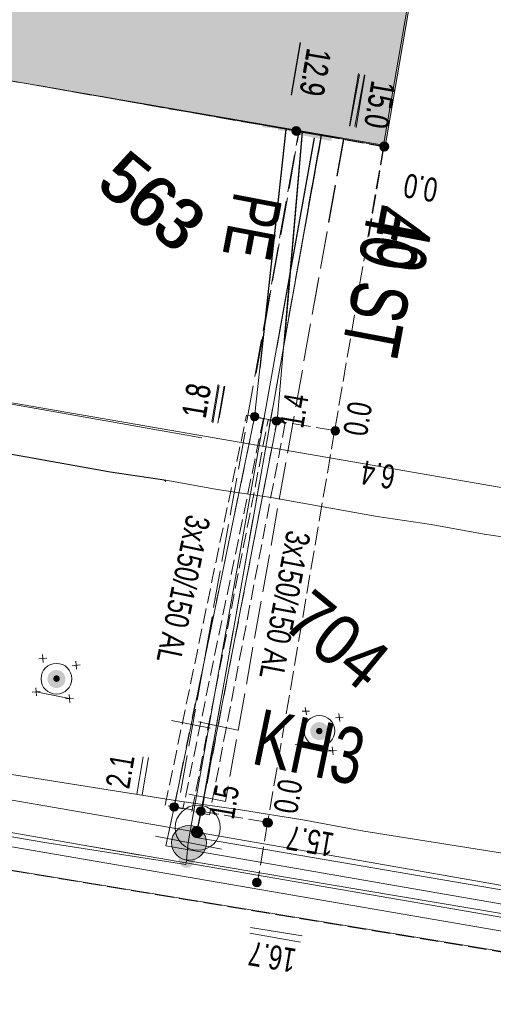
# Model space of a CAD drawing. Header units: metres. Extents: x -740 to 758, y -633 to 854.
# Tile 36 of 256: x -598 to -588, y -14 to 8. Entities that reach past the tile are written whole.
import ezdxf

# ---------------------------------------------------------------- set-up
doc = ezdxf.new("R2010")
doc.units = ezdxf.units.M
doc.header["$MEASUREMENT"] = 0
for name, pattern in [('333_125', [0.4576, 0.3328, -0.1248]), ('333_333', [0.6656, 0.3328, -0.3328]), ('416_125', [0.5408, 0.416, -0.1248]), ('416_416', [0.832, 0.416, -0.416]), ('832_208', [1.04, 0.832, -0.208])]:
    doc.linetypes.add(name, pattern=pattern)
for name, color, linetype in [('Gas.LOVION', 7, 'Continuous'), ('Grundkarte.LOVION', 7, 'Continuous'), ('Grundkarte_Text.LOVION', 7, 'Continuous'), ('Strom.LOVION', 7, 'Continuous'), ('StromBemass.LOVION', 7, 'Continuous'), ('Wasser.LOVION', 7, 'Continuous')]:
    doc.layers.add(name, color=color, linetype=linetype)
doc.styles.add('ERSTELLTER_STIL_1', font='arial.ttf')

msp = doc.modelspace()

# ---------------------------------------------------------------- hatches: boundary and pattern name
at = {"layer": 'Gas.LOVION', "linetype": 'Continuous', "lineweight": 13}
for points in [[(-591.996, 5.266), (-591.273, 5.13), (-591.19, 5.493), (-591.942, 5.626)], [(-591.986, 5.258), (-591.247, 5.109), (-591.18, 5.484), (-591.916, 5.605)], [(-594.106, -10.681), (-594.078, -10.642), (-594.055, -10.6), (-594.037, -10.555), (-594.025, -10.508), (-594.019, -10.46), (-594.02, -10.411), (-594.026, -10.363), (-594.038, -10.316), (-594.056, -10.271), (-594.079, -10.229), (-594.108, -10.19), (-594.141, -10.154), (-594.179, -10.124), (-594.22, -10.098), (-594.264, -10.077), (-594.31, -10.063), (-594.357, -10.054), (-594.406, -10.051), (-594.454, -10.054), (-594.502, -10.063), (-594.548, -10.078), (-594.591, -10.099), (-594.632, -10.125), (-594.669, -10.156), (-594.703, -10.192), (-594.731, -10.231), (-594.754, -10.273), (-594.772, -10.319), (-594.784, -10.365), (-594.79, -10.414), (-594.789, -10.462), (-594.783, -10.51), (-594.771, -10.557), (-594.753, -10.602), (-594.73, -10.644), (-594.701, -10.683), (-594.668, -10.719), (-594.63, -10.749), (-594.589, -10.775), (-594.545, -10.796), (-594.499, -10.81), (-594.452, -10.819), (-594.403, -10.822), (-594.355, -10.819), (-594.307, -10.81), (-594.261, -10.795), (-594.218, -10.774), (-594.177, -10.748), (-594.14, -10.717)], [(-594.319, -10.929), (-594.306, -10.911), (-594.295, -10.891), (-594.287, -10.871), (-594.282, -10.85), (-594.279, -10.828), (-594.279, -10.806), (-594.282, -10.784), (-594.287, -10.762), (-594.296, -10.742), (-594.306, -10.723), (-594.319, -10.705), (-594.334, -10.689), (-594.351, -10.675), (-594.37, -10.663), (-594.39, -10.654), (-594.411, -10.647), (-594.433, -10.643), (-594.455, -10.641), (-594.477, -10.643), (-594.499, -10.647), (-594.52, -10.654), (-594.539, -10.663), (-594.558, -10.675), (-594.575, -10.689), (-594.59, -10.706), (-594.603, -10.724), (-594.614, -10.743), (-594.622, -10.763), (-594.627, -10.785), (-594.63, -10.807), (-594.63, -10.829), (-594.627, -10.851), (-594.621, -10.872), (-594.613, -10.893), (-594.602, -10.912), (-594.589, -10.93), (-594.574, -10.946), (-594.557, -10.96), (-594.538, -10.971), (-594.518, -10.981), (-594.497, -10.988), (-594.476, -10.992), (-594.454, -10.993), (-594.432, -10.991), (-594.41, -10.987), (-594.389, -10.98), (-594.369, -10.971), (-594.351, -10.959), (-594.334, -10.945)], [(-594.319, -10.929), (-594.306, -10.911), (-594.295, -10.891), (-594.287, -10.871), (-594.282, -10.85), (-594.279, -10.828), (-594.279, -10.806), (-594.282, -10.784), (-594.287, -10.762), (-594.296, -10.742), (-594.306, -10.723), (-594.319, -10.705), (-594.334, -10.689), (-594.351, -10.675), (-594.37, -10.663), (-594.39, -10.654), (-594.411, -10.647), (-594.433, -10.643), (-594.455, -10.641), (-594.477, -10.643), (-594.499, -10.647), (-594.52, -10.654), (-594.539, -10.663), (-594.558, -10.675), (-594.575, -10.689), (-594.59, -10.706), (-594.603, -10.724), (-594.614, -10.743), (-594.622, -10.763), (-594.627, -10.785), (-594.63, -10.807), (-594.63, -10.829), (-594.627, -10.851), (-594.621, -10.872), (-594.613, -10.893), (-594.602, -10.912), (-594.589, -10.93), (-594.574, -10.946), (-594.557, -10.96), (-594.538, -10.971), (-594.518, -10.981), (-594.497, -10.988), (-594.476, -10.992), (-594.454, -10.993), (-594.432, -10.991), (-594.41, -10.987), (-594.389, -10.98), (-594.369, -10.971), (-594.351, -10.959), (-594.334, -10.945)]]:
    msp.add_hatch(color=7, dxfattribs=at).paths.add_polyline_path(points)
at = {"layer": 'Grundkarte.LOVION', "linetype": 'Continuous', "lineweight": 18}
for points in [[(-599.825, 37.52), (-604.969, 7.609), (-590.053, 4.989), (-584.909, 34.9)], [(-587.697, 18.883), (-597.971, 6.381), (-590.095, 5.023)]]:
    msp.add_hatch(color=254, dxfattribs=at).paths.add_polyline_path(points)
at = {"layer": 'Strom.LOVION', "linetype": 'Continuous', "lineweight": 13}
for points in [[(-592.796, 5.439), (-591.735, 5.321), (-591.712, 5.545), (-592.757, 5.65)], [(-592.77, 5.418), (-591.725, 5.313), (-591.703, 5.537), (-592.747, 5.642)], [(-592.433, 5.356), (-591.391, 5.281), (-591.369, 5.505), (-592.427, 5.593)], [(-592.423, 5.348), (-591.381, 5.273), (-591.359, 5.497), (-592.401, 5.572)]]:
    msp.add_hatch(color=7, dxfattribs=at).paths.add_polyline_path(points)
at = {"layer": 'Strom.LOVION', "linetype": 'Continuous', "lineweight": 18}
for points in [[(-597.187, -6.935), (-597.172, -6.915), (-597.16, -6.893), (-597.151, -6.869), (-597.145, -6.845), (-597.142, -6.82), (-597.142, -6.795), (-597.145, -6.77), (-597.151, -6.746), (-597.161, -6.722), (-597.173, -6.7), (-597.188, -6.68), (-597.205, -6.662), (-597.224, -6.646), (-597.246, -6.632), (-597.268, -6.622), (-597.292, -6.614), (-597.317, -6.609), (-597.342, -6.608), (-597.367, -6.609), (-597.392, -6.614), (-597.416, -6.622), (-597.439, -6.633), (-597.46, -6.646), (-597.479, -6.662), (-597.496, -6.681), (-597.511, -6.701), (-597.523, -6.723), (-597.532, -6.747), (-597.538, -6.771), (-597.541, -6.796), (-597.541, -6.821), (-597.538, -6.846), (-597.532, -6.87), (-597.522, -6.894), (-597.51, -6.916), (-597.495, -6.936), (-597.478, -6.954), (-597.459, -6.97), (-597.437, -6.984), (-597.415, -6.994), (-597.391, -7.002), (-597.366, -7.007), (-597.341, -7.008), (-597.316, -7.007), (-597.291, -7.002), (-597.267, -6.994), (-597.245, -6.983), (-597.223, -6.97), (-597.204, -6.953)], [(-597.187, -6.935), (-597.172, -6.915), (-597.16, -6.893), (-597.151, -6.869), (-597.145, -6.845), (-597.142, -6.82), (-597.142, -6.795), (-597.145, -6.77), (-597.151, -6.746), (-597.161, -6.722), (-597.173, -6.7), (-597.188, -6.68), (-597.205, -6.662), (-597.224, -6.646), (-597.246, -6.632), (-597.268, -6.622), (-597.292, -6.614), (-597.317, -6.609), (-597.342, -6.608), (-597.367, -6.609), (-597.392, -6.614), (-597.416, -6.622), (-597.439, -6.633), (-597.46, -6.646), (-597.479, -6.662), (-597.496, -6.681), (-597.511, -6.701), (-597.523, -6.723), (-597.532, -6.747), (-597.538, -6.771), (-597.541, -6.796), (-597.541, -6.821), (-597.538, -6.846), (-597.532, -6.87), (-597.522, -6.894), (-597.51, -6.916), (-597.495, -6.936), (-597.478, -6.954), (-597.459, -6.97), (-597.437, -6.984), (-597.415, -6.994), (-597.391, -7.002), (-597.366, -7.007), (-597.341, -7.008), (-597.316, -7.007), (-597.291, -7.002), (-597.267, -6.994), (-597.245, -6.983), (-597.223, -6.97), (-597.204, -6.953)], [(-597.285, -6.846), (-597.279, -6.838), (-597.275, -6.83), (-597.272, -6.822), (-597.27, -6.813), (-597.269, -6.805), (-597.269, -6.796), (-597.27, -6.787), (-597.272, -6.778), (-597.275, -6.77), (-597.28, -6.762), (-597.285, -6.755), (-597.291, -6.748), (-597.298, -6.742), (-597.306, -6.738), (-597.314, -6.734), (-597.322, -6.731), (-597.331, -6.73), (-597.34, -6.729), (-597.349, -6.73), (-597.358, -6.731), (-597.366, -6.734), (-597.374, -6.738), (-597.382, -6.743), (-597.389, -6.748), (-597.395, -6.755), (-597.4, -6.762), (-597.404, -6.77), (-597.408, -6.778), (-597.41, -6.787), (-597.411, -6.796), (-597.411, -6.805), (-597.41, -6.814), (-597.407, -6.823), (-597.404, -6.831), (-597.4, -6.839), (-597.394, -6.846), (-597.388, -6.852), (-597.381, -6.858), (-597.374, -6.863), (-597.366, -6.867), (-597.357, -6.869), (-597.348, -6.871), (-597.339, -6.872), (-597.331, -6.871), (-597.322, -6.869), (-597.313, -6.866), (-597.305, -6.863), (-597.298, -6.858), (-597.291, -6.852)], [(-597.285, -6.846), (-597.279, -6.838), (-597.275, -6.83), (-597.272, -6.822), (-597.27, -6.813), (-597.269, -6.805), (-597.269, -6.796), (-597.27, -6.787), (-597.272, -6.778), (-597.275, -6.77), (-597.28, -6.762), (-597.285, -6.755), (-597.291, -6.748), (-597.298, -6.742), (-597.306, -6.738), (-597.314, -6.734), (-597.322, -6.731), (-597.331, -6.73), (-597.34, -6.729), (-597.349, -6.73), (-597.358, -6.731), (-597.366, -6.734), (-597.374, -6.738), (-597.382, -6.743), (-597.389, -6.748), (-597.395, -6.755), (-597.4, -6.762), (-597.404, -6.77), (-597.408, -6.778), (-597.41, -6.787), (-597.411, -6.796), (-597.411, -6.805), (-597.41, -6.814), (-597.407, -6.823), (-597.404, -6.831), (-597.4, -6.839), (-597.394, -6.846), (-597.388, -6.852), (-597.381, -6.858), (-597.374, -6.863), (-597.366, -6.867), (-597.357, -6.869), (-597.348, -6.871), (-597.339, -6.872), (-597.331, -6.871), (-597.322, -6.869), (-597.313, -6.866), (-597.305, -6.863), (-597.298, -6.858), (-597.291, -6.852)], [(-591.361, -8.09), (-591.347, -8.069), (-591.335, -8.047), (-591.325, -8.024), (-591.319, -8), (-591.316, -7.975), (-591.316, -7.95), (-591.32, -7.925), (-591.326, -7.901), (-591.335, -7.877), (-591.347, -7.855), (-591.362, -7.835), (-591.379, -7.817), (-591.399, -7.801), (-591.42, -7.788), (-591.443, -7.777), (-591.466, -7.769), (-591.491, -7.765), (-591.516, -7.763), (-591.541, -7.765), (-591.566, -7.77), (-591.59, -7.777), (-591.612, -7.788), (-591.633, -7.802), (-591.653, -7.818), (-591.67, -7.836), (-591.684, -7.856), (-591.696, -7.878), (-591.706, -7.902), (-591.712, -7.926), (-591.715, -7.951), (-591.715, -7.976), (-591.711, -8.001), (-591.705, -8.025), (-591.696, -8.048), (-591.684, -8.07), (-591.669, -8.091), (-591.652, -8.109), (-591.632, -8.125), (-591.611, -8.138), (-591.588, -8.149), (-591.565, -8.156), (-591.54, -8.161), (-591.515, -8.162), (-591.49, -8.161), (-591.465, -8.156), (-591.441, -8.148), (-591.419, -8.137), (-591.398, -8.124), (-591.378, -8.108)], [(-591.361, -8.09), (-591.347, -8.069), (-591.335, -8.047), (-591.325, -8.024), (-591.319, -8), (-591.316, -7.975), (-591.316, -7.95), (-591.32, -7.925), (-591.326, -7.901), (-591.335, -7.877), (-591.347, -7.855), (-591.362, -7.835), (-591.379, -7.817), (-591.399, -7.801), (-591.42, -7.788), (-591.443, -7.777), (-591.466, -7.769), (-591.491, -7.765), (-591.516, -7.763), (-591.541, -7.765), (-591.566, -7.77), (-591.59, -7.777), (-591.612, -7.788), (-591.633, -7.802), (-591.653, -7.818), (-591.67, -7.836), (-591.684, -7.856), (-591.696, -7.878), (-591.706, -7.902), (-591.712, -7.926), (-591.715, -7.951), (-591.715, -7.976), (-591.711, -8.001), (-591.705, -8.025), (-591.696, -8.048), (-591.684, -8.07), (-591.669, -8.091), (-591.652, -8.109), (-591.632, -8.125), (-591.611, -8.138), (-591.588, -8.149), (-591.565, -8.156), (-591.54, -8.161), (-591.515, -8.162), (-591.49, -8.161), (-591.465, -8.156), (-591.441, -8.148), (-591.419, -8.137), (-591.398, -8.124), (-591.378, -8.108)], [(-591.461, -8.006), (-591.456, -7.999), (-591.452, -7.991), (-591.448, -7.983), (-591.446, -7.974), (-591.445, -7.966), (-591.445, -7.957), (-591.446, -7.948), (-591.449, -7.939), (-591.452, -7.931), (-591.456, -7.923), (-591.461, -7.916), (-591.467, -7.91), (-591.474, -7.904), (-591.482, -7.899), (-591.49, -7.896), (-591.498, -7.893), (-591.507, -7.891), (-591.516, -7.891), (-591.525, -7.891), (-591.533, -7.893), (-591.542, -7.896), (-591.55, -7.9), (-591.557, -7.904), (-591.564, -7.91), (-591.57, -7.916), (-591.575, -7.924), (-591.58, -7.931), (-591.583, -7.94), (-591.585, -7.948), (-591.586, -7.957), (-591.586, -7.966), (-591.585, -7.975), (-591.583, -7.983), (-591.579, -7.992), (-591.575, -7.999), (-591.57, -8.006), (-591.564, -8.013), (-591.557, -8.019), (-591.549, -8.023), (-591.541, -8.027), (-591.533, -8.03), (-591.524, -8.031), (-591.515, -8.032), (-591.507, -8.031), (-591.498, -8.03), (-591.489, -8.027), (-591.481, -8.023), (-591.474, -8.018), (-591.467, -8.013)], [(-591.461, -8.006), (-591.456, -7.999), (-591.452, -7.991), (-591.448, -7.983), (-591.446, -7.974), (-591.445, -7.966), (-591.445, -7.957), (-591.446, -7.948), (-591.449, -7.939), (-591.452, -7.931), (-591.456, -7.923), (-591.461, -7.916), (-591.467, -7.91), (-591.474, -7.904), (-591.482, -7.899), (-591.49, -7.896), (-591.498, -7.893), (-591.507, -7.891), (-591.516, -7.891), (-591.525, -7.891), (-591.533, -7.893), (-591.542, -7.896), (-591.55, -7.9), (-591.557, -7.904), (-591.564, -7.91), (-591.57, -7.916), (-591.575, -7.924), (-591.58, -7.931), (-591.583, -7.94), (-591.585, -7.948), (-591.586, -7.957), (-591.586, -7.966), (-591.585, -7.975), (-591.583, -7.983), (-591.579, -7.992), (-591.575, -7.999), (-591.57, -8.006), (-591.564, -8.013), (-591.557, -8.019), (-591.549, -8.023), (-591.541, -8.027), (-591.533, -8.03), (-591.524, -8.031), (-591.515, -8.032), (-591.507, -8.031), (-591.498, -8.03), (-591.489, -8.027), (-591.481, -8.023), (-591.474, -8.018), (-591.467, -8.013)]]:
    msp.add_hatch(color=150, dxfattribs=at).paths.add_polyline_path(points)
at = {"layer": 'StromBemass.LOVION', "linetype": 'Continuous', "lineweight": 13}
for points in [[(-591.956, 5.279), (-591.949, 5.289), (-591.943, 5.299), (-591.939, 5.31), (-591.936, 5.321), (-591.935, 5.333), (-591.935, 5.345), (-591.936, 5.357), (-591.939, 5.368), (-591.943, 5.379), (-591.949, 5.389), (-591.956, 5.399), (-591.964, 5.407), (-591.973, 5.415), (-591.983, 5.421), (-591.994, 5.426), (-592.005, 5.43), (-592.017, 5.432), (-592.029, 5.433), (-592.04, 5.432), (-592.052, 5.43), (-592.063, 5.426), (-592.074, 5.421), (-592.084, 5.415), (-592.093, 5.407), (-592.101, 5.398), (-592.108, 5.389), (-592.113, 5.378), (-592.118, 5.367), (-592.12, 5.356), (-592.122, 5.344), (-592.122, 5.333), (-592.12, 5.321), (-592.117, 5.309), (-592.113, 5.299), (-592.107, 5.288), (-592.1, 5.279), (-592.092, 5.27), (-592.083, 5.263), (-592.073, 5.256), (-592.063, 5.251), (-592.051, 5.248), (-592.04, 5.246), (-592.028, 5.245), (-592.016, 5.246), (-592.005, 5.248), (-591.993, 5.252), (-591.983, 5.257), (-591.973, 5.263), (-591.964, 5.271)], [(-591.956, 5.279), (-591.949, 5.289), (-591.943, 5.299), (-591.939, 5.31), (-591.936, 5.321), (-591.935, 5.333), (-591.935, 5.345), (-591.936, 5.357), (-591.939, 5.368), (-591.943, 5.379), (-591.949, 5.389), (-591.956, 5.399), (-591.964, 5.407), (-591.973, 5.415), (-591.983, 5.421), (-591.994, 5.426), (-592.005, 5.43), (-592.017, 5.432), (-592.029, 5.433), (-592.04, 5.432), (-592.052, 5.43), (-592.063, 5.426), (-592.074, 5.421), (-592.084, 5.415), (-592.093, 5.407), (-592.101, 5.398), (-592.108, 5.389), (-592.113, 5.378), (-592.118, 5.367), (-592.12, 5.356), (-592.122, 5.344), (-592.122, 5.333), (-592.12, 5.321), (-592.117, 5.309), (-592.113, 5.299), (-592.107, 5.288), (-592.1, 5.279), (-592.092, 5.27), (-592.083, 5.263), (-592.073, 5.256), (-592.063, 5.251), (-592.051, 5.248), (-592.04, 5.246), (-592.028, 5.245), (-592.016, 5.246), (-592.005, 5.248), (-591.993, 5.252), (-591.983, 5.257), (-591.973, 5.263), (-591.964, 5.271)], [(-591.944, 5.269), (-591.937, 5.278), (-591.931, 5.288), (-591.927, 5.299), (-591.924, 5.311), (-591.923, 5.322), (-591.923, 5.334), (-591.924, 5.346), (-591.927, 5.357), (-591.931, 5.368), (-591.937, 5.379), (-591.944, 5.388), (-591.952, 5.397), (-591.961, 5.404), (-591.971, 5.41), (-591.982, 5.415), (-591.993, 5.419), (-592.005, 5.421), (-592.016, 5.422), (-592.028, 5.421), (-592.04, 5.419), (-592.051, 5.415), (-592.061, 5.41), (-592.071, 5.404), (-592.08, 5.396), (-592.088, 5.388), (-592.095, 5.378), (-592.101, 5.368), (-592.105, 5.357), (-592.108, 5.345), (-592.11, 5.334), (-592.11, 5.322), (-592.108, 5.31), (-592.105, 5.299), (-592.101, 5.288), (-592.095, 5.278), (-592.088, 5.268), (-592.08, 5.26), (-592.071, 5.252), (-592.061, 5.246), (-592.05, 5.241), (-592.039, 5.237), (-592.028, 5.235), (-592.016, 5.234), (-592.004, 5.235), (-591.993, 5.237), (-591.981, 5.241), (-591.971, 5.246), (-591.961, 5.252), (-591.952, 5.26)], [(-591.944, 5.269), (-591.937, 5.278), (-591.931, 5.288), (-591.927, 5.299), (-591.924, 5.311), (-591.923, 5.322), (-591.923, 5.334), (-591.924, 5.346), (-591.927, 5.357), (-591.931, 5.368), (-591.937, 5.379), (-591.944, 5.388), (-591.952, 5.397), (-591.961, 5.404), (-591.971, 5.41), (-591.982, 5.415), (-591.993, 5.419), (-592.005, 5.421), (-592.016, 5.422), (-592.028, 5.421), (-592.04, 5.419), (-592.051, 5.415), (-592.061, 5.41), (-592.071, 5.404), (-592.08, 5.396), (-592.088, 5.388), (-592.095, 5.378), (-592.101, 5.368), (-592.105, 5.357), (-592.108, 5.345), (-592.11, 5.334), (-592.11, 5.322), (-592.108, 5.31), (-592.105, 5.299), (-592.101, 5.288), (-592.095, 5.278), (-592.088, 5.268), (-592.08, 5.26), (-592.071, 5.252), (-592.061, 5.246), (-592.05, 5.241), (-592.039, 5.237), (-592.028, 5.235), (-592.016, 5.234), (-592.004, 5.235), (-591.993, 5.237), (-591.981, 5.241), (-591.971, 5.246), (-591.961, 5.252), (-591.952, 5.26)], [(-590.01, 4.935), (-590.003, 4.944), (-589.998, 4.955), (-589.993, 4.966), (-589.99, 4.977), (-589.989, 4.989), (-589.989, 5.001), (-589.99, 5.012), (-589.993, 5.024), (-589.998, 5.035), (-590.004, 5.045), (-590.01, 5.055), (-590.019, 5.063), (-590.028, 5.071), (-590.038, 5.077), (-590.048, 5.082), (-590.06, 5.086), (-590.071, 5.088), (-590.083, 5.089), (-590.095, 5.088), (-590.106, 5.086), (-590.118, 5.082), (-590.128, 5.077), (-590.138, 5.07), (-590.147, 5.063), (-590.155, 5.054), (-590.162, 5.045), (-590.168, 5.034), (-590.172, 5.023), (-590.175, 5.012), (-590.177, 5), (-590.177, 4.988), (-590.175, 4.977), (-590.172, 4.965), (-590.168, 4.954), (-590.162, 4.944), (-590.155, 4.934), (-590.147, 4.926), (-590.138, 4.918), (-590.128, 4.912), (-590.117, 4.907), (-590.106, 4.903), (-590.094, 4.901), (-590.082, 4.9), (-590.071, 4.901), (-590.059, 4.904), (-590.048, 4.907), (-590.037, 4.912), (-590.027, 4.919), (-590.018, 4.926)], [(-590.007, 4.936), (-590, 4.946), (-589.994, 4.957), (-589.99, 4.968), (-589.987, 4.979), (-589.985, 4.991), (-589.985, 5.003), (-589.987, 5.015), (-589.99, 5.026), (-589.994, 5.037), (-590, 5.047), (-590.007, 5.057), (-590.015, 5.066), (-590.024, 5.073), (-590.034, 5.079), (-590.045, 5.084), (-590.056, 5.088), (-590.068, 5.09), (-590.08, 5.091), (-590.092, 5.09), (-590.103, 5.088), (-590.115, 5.084), (-590.125, 5.079), (-590.135, 5.073), (-590.145, 5.065), (-590.153, 5.057), (-590.16, 5.047), (-590.165, 5.036), (-590.17, 5.025), (-590.173, 5.014), (-590.174, 5.002), (-590.174, 4.99), (-590.172, 4.978), (-590.169, 4.967), (-590.165, 4.956), (-590.159, 4.946), (-590.152, 4.936), (-590.144, 4.927), (-590.135, 4.92), (-590.125, 4.914), (-590.114, 4.909), (-590.103, 4.905), (-590.091, 4.903), (-590.079, 4.902), (-590.068, 4.903), (-590.056, 4.905), (-590.045, 4.909), (-590.034, 4.914), (-590.024, 4.92), (-590.015, 4.928)], [(-590, 4.926), (-589.993, 4.936), (-589.987, 4.946), (-589.983, 4.958), (-589.98, 4.969), (-589.979, 4.981), (-589.979, 4.993), (-589.98, 5.005), (-589.983, 5.017), (-589.988, 5.028), (-589.994, 5.039), (-590.001, 5.049), (-590.009, 5.058), (-590.018, 5.065), (-590.029, 5.072), (-590.04, 5.077), (-590.051, 5.081), (-590.063, 5.083), (-590.075, 5.084), (-590.087, 5.083), (-590.099, 5.081), (-590.111, 5.077), (-590.122, 5.072), (-590.132, 5.065), (-590.141, 5.057), (-590.15, 5.048), (-590.157, 5.039), (-590.162, 5.028), (-590.167, 5.017), (-590.17, 5.005), (-590.171, 4.993), (-590.171, 4.981), (-590.17, 4.969), (-590.167, 4.957), (-590.162, 4.946), (-590.156, 4.935), (-590.149, 4.925), (-590.141, 4.916), (-590.131, 4.909), (-590.121, 4.902), (-590.11, 4.897), (-590.099, 4.893), (-590.087, 4.891), (-590.075, 4.891), (-590.063, 4.891), (-590.051, 4.894), (-590.039, 4.897), (-590.028, 4.903), (-590.018, 4.909), (-590.009, 4.917)], [(-589.997, 4.928), (-589.99, 4.938), (-589.985, 4.949), (-589.98, 4.96), (-589.977, 4.972), (-589.976, 4.984), (-589.976, 4.996), (-589.977, 5.008), (-589.98, 5.02), (-589.985, 5.031), (-589.991, 5.042), (-589.998, 5.051), (-590.006, 5.06), (-590.016, 5.068), (-590.026, 5.074), (-590.037, 5.08), (-590.048, 5.083), (-590.06, 5.086), (-590.073, 5.086), (-590.085, 5.085), (-590.097, 5.083), (-590.108, 5.079), (-590.119, 5.074), (-590.129, 5.068), (-590.139, 5.06), (-590.147, 5.051), (-590.154, 5.041), (-590.16, 5.03), (-590.164, 5.019), (-590.167, 5.007), (-590.169, 4.995), (-590.169, 4.983), (-590.167, 4.971), (-590.164, 4.959), (-590.16, 4.948), (-590.154, 4.937), (-590.147, 4.928), (-590.138, 4.919), (-590.129, 4.911), (-590.119, 4.905), (-590.108, 4.899), (-590.096, 4.896), (-590.084, 4.893), (-590.072, 4.893), (-590.06, 4.894), (-590.048, 4.896), (-590.036, 4.9), (-590.025, 4.905), (-590.015, 4.911), (-590.006, 4.919)], [(-592.877, -1.054), (-592.87, -1.044), (-592.865, -1.034), (-592.86, -1.023), (-592.857, -1.011), (-592.856, -1), (-592.856, -0.988), (-592.857, -0.976), (-592.86, -0.965), (-592.865, -0.954), (-592.871, -0.944), (-592.877, -0.934), (-592.886, -0.926), (-592.895, -0.918), (-592.905, -0.912), (-592.915, -0.907), (-592.927, -0.903), (-592.938, -0.901), (-592.95, -0.9), (-592.962, -0.901), (-592.973, -0.903), (-592.984, -0.907), (-592.995, -0.912), (-593.005, -0.918), (-593.014, -0.926), (-593.022, -0.935), (-593.029, -0.944), (-593.035, -0.954), (-593.039, -0.965), (-593.042, -0.977), (-593.043, -0.989), (-593.043, -1), (-593.042, -1.012), (-593.039, -1.023), (-593.034, -1.034), (-593.029, -1.045), (-593.022, -1.054), (-593.014, -1.063), (-593.004, -1.07), (-592.994, -1.076), (-592.984, -1.081), (-592.973, -1.085), (-592.961, -1.087), (-592.949, -1.088), (-592.937, -1.087), (-592.926, -1.085), (-592.915, -1.081), (-592.904, -1.076), (-592.894, -1.07), (-592.885, -1.062)], [(-592.392, -1.149), (-592.385, -1.14), (-592.38, -1.129), (-592.375, -1.118), (-592.372, -1.107), (-592.371, -1.095), (-592.371, -1.084), (-592.372, -1.072), (-592.375, -1.061), (-592.38, -1.05), (-592.385, -1.04), (-592.392, -1.03), (-592.4, -1.022), (-592.409, -1.014), (-592.419, -1.008), (-592.43, -1.003), (-592.441, -0.999), (-592.453, -0.997), (-592.464, -0.997), (-592.476, -0.997), (-592.488, -1), (-592.499, -1.003), (-592.509, -1.008), (-592.519, -1.015), (-592.528, -1.022), (-592.536, -1.031), (-592.543, -1.04), (-592.549, -1.05), (-592.553, -1.061), (-592.556, -1.073), (-592.557, -1.084), (-592.557, -1.096), (-592.556, -1.108), (-592.553, -1.119), (-592.548, -1.13), (-592.543, -1.14), (-592.536, -1.15), (-592.528, -1.158), (-592.519, -1.166), (-592.509, -1.172), (-592.498, -1.177), (-592.487, -1.18), (-592.475, -1.183), (-592.464, -1.183), (-592.452, -1.182), (-592.441, -1.18), (-592.429, -1.177), (-592.419, -1.172), (-592.409, -1.165), (-592.4, -1.158)], [(-592.392, -1.149), (-592.385, -1.14), (-592.38, -1.129), (-592.375, -1.118), (-592.372, -1.107), (-592.371, -1.095), (-592.371, -1.084), (-592.372, -1.072), (-592.375, -1.061), (-592.38, -1.05), (-592.385, -1.04), (-592.392, -1.03), (-592.4, -1.022), (-592.409, -1.014), (-592.419, -1.008), (-592.43, -1.003), (-592.441, -0.999), (-592.453, -0.997), (-592.464, -0.997), (-592.476, -0.997), (-592.488, -1), (-592.499, -1.003), (-592.509, -1.008), (-592.519, -1.015), (-592.528, -1.022), (-592.536, -1.031), (-592.543, -1.04), (-592.549, -1.05), (-592.553, -1.061), (-592.556, -1.073), (-592.557, -1.084), (-592.557, -1.096), (-592.556, -1.108), (-592.553, -1.119), (-592.548, -1.13), (-592.543, -1.14), (-592.536, -1.15), (-592.528, -1.158), (-592.519, -1.166), (-592.509, -1.172), (-592.498, -1.177), (-592.487, -1.18), (-592.475, -1.183), (-592.464, -1.183), (-592.452, -1.182), (-592.441, -1.18), (-592.429, -1.177), (-592.419, -1.172), (-592.409, -1.165), (-592.4, -1.158)], [(-591.09, -1.371), (-591.083, -1.362), (-591.078, -1.351), (-591.073, -1.34), (-591.07, -1.329), (-591.069, -1.317), (-591.069, -1.306), (-591.07, -1.294), (-591.073, -1.282), (-591.078, -1.272), (-591.084, -1.261), (-591.09, -1.252), (-591.099, -1.243), (-591.108, -1.236), (-591.118, -1.229), (-591.128, -1.224), (-591.139, -1.221), (-591.151, -1.219), (-591.163, -1.218), (-591.175, -1.219), (-591.186, -1.221), (-591.197, -1.225), (-591.208, -1.23), (-591.218, -1.236), (-591.227, -1.244), (-591.235, -1.252), (-591.242, -1.262), (-591.247, -1.272), (-591.252, -1.283), (-591.255, -1.294), (-591.256, -1.306), (-591.256, -1.318), (-591.254, -1.33), (-591.252, -1.341), (-591.247, -1.352), (-591.241, -1.362), (-591.235, -1.372), (-591.226, -1.38), (-591.217, -1.388), (-591.207, -1.394), (-591.197, -1.399), (-591.186, -1.403), (-591.174, -1.405), (-591.162, -1.405), (-591.15, -1.405), (-591.139, -1.402), (-591.128, -1.399), (-591.117, -1.394), (-591.107, -1.387), (-591.098, -1.38)], [(-591.09, -1.371), (-591.083, -1.362), (-591.078, -1.351), (-591.073, -1.34), (-591.07, -1.329), (-591.069, -1.317), (-591.069, -1.306), (-591.07, -1.294), (-591.073, -1.282), (-591.078, -1.272), (-591.084, -1.261), (-591.09, -1.252), (-591.099, -1.243), (-591.108, -1.236), (-591.118, -1.229), (-591.128, -1.224), (-591.139, -1.221), (-591.151, -1.219), (-591.163, -1.218), (-591.175, -1.219), (-591.186, -1.221), (-591.197, -1.225), (-591.208, -1.23), (-591.218, -1.236), (-591.227, -1.244), (-591.235, -1.252), (-591.242, -1.262), (-591.247, -1.272), (-591.252, -1.283), (-591.255, -1.294), (-591.256, -1.306), (-591.256, -1.318), (-591.254, -1.33), (-591.252, -1.341), (-591.247, -1.352), (-591.241, -1.362), (-591.235, -1.372), (-591.226, -1.38), (-591.217, -1.388), (-591.207, -1.394), (-591.197, -1.399), (-591.186, -1.403), (-591.174, -1.405), (-591.162, -1.405), (-591.15, -1.405), (-591.139, -1.402), (-591.128, -1.399), (-591.117, -1.394), (-591.107, -1.387), (-591.098, -1.38)], [(-591.088, -1.368), (-591.081, -1.359), (-591.075, -1.349), (-591.071, -1.338), (-591.068, -1.326), (-591.067, -1.315), (-591.067, -1.303), (-591.068, -1.292), (-591.071, -1.28), (-591.076, -1.269), (-591.081, -1.259), (-591.088, -1.25), (-591.096, -1.241), (-591.105, -1.234), (-591.115, -1.228), (-591.126, -1.223), (-591.137, -1.219), (-591.148, -1.217), (-591.16, -1.216), (-591.172, -1.217), (-591.183, -1.219), (-591.194, -1.223), (-591.205, -1.228), (-591.215, -1.234), (-591.224, -1.242), (-591.232, -1.25), (-591.238, -1.26), (-591.244, -1.27), (-591.248, -1.281), (-591.251, -1.292), (-591.253, -1.304), (-591.253, -1.315), (-591.251, -1.327), (-591.248, -1.338), (-591.244, -1.349), (-591.238, -1.359), (-591.231, -1.369), (-591.223, -1.377), (-591.214, -1.385), (-591.204, -1.391), (-591.194, -1.396), (-591.183, -1.399), (-591.171, -1.402), (-591.159, -1.402), (-591.148, -1.401), (-591.136, -1.399), (-591.125, -1.396), (-591.115, -1.391), (-591.105, -1.384), (-591.096, -1.377)], [(-594.659, -9.703), (-594.653, -9.693), (-594.647, -9.683), (-594.643, -9.672), (-594.64, -9.661), (-594.638, -9.649), (-594.638, -9.637), (-594.64, -9.626), (-594.643, -9.614), (-594.647, -9.603), (-594.653, -9.593), (-594.66, -9.584), (-594.668, -9.575), (-594.677, -9.568), (-594.687, -9.561), (-594.698, -9.556), (-594.709, -9.553), (-594.72, -9.551), (-594.732, -9.55), (-594.744, -9.551), (-594.755, -9.553), (-594.766, -9.557), (-594.777, -9.562), (-594.787, -9.568), (-594.796, -9.575), (-594.804, -9.584), (-594.811, -9.594), (-594.816, -9.604), (-594.821, -9.615), (-594.824, -9.626), (-594.825, -9.638), (-594.825, -9.65), (-594.824, -9.661), (-594.821, -9.673), (-594.816, -9.683), (-594.811, -9.694), (-594.804, -9.703), (-594.796, -9.712), (-594.786, -9.719), (-594.777, -9.725), (-594.766, -9.73), (-594.755, -9.734), (-594.743, -9.736), (-594.731, -9.737), (-594.72, -9.736), (-594.708, -9.734), (-594.697, -9.73), (-594.686, -9.725), (-594.677, -9.719), (-594.668, -9.711)], [(-594.067, -9.795), (-594.06, -9.786), (-594.054, -9.775), (-594.05, -9.764), (-594.047, -9.753), (-594.046, -9.741), (-594.046, -9.729), (-594.047, -9.718), (-594.05, -9.706), (-594.055, -9.695), (-594.06, -9.685), (-594.067, -9.675), (-594.075, -9.667), (-594.085, -9.659), (-594.095, -9.653), (-594.105, -9.648), (-594.117, -9.644), (-594.128, -9.642), (-594.14, -9.641), (-594.152, -9.642), (-594.164, -9.644), (-594.175, -9.648), (-594.186, -9.653), (-594.196, -9.659), (-594.205, -9.667), (-594.213, -9.676), (-594.22, -9.685), (-594.225, -9.696), (-594.23, -9.707), (-594.233, -9.718), (-594.234, -9.73), (-594.234, -9.742), (-594.232, -9.753), (-594.229, -9.765), (-594.225, -9.776), (-594.219, -9.786), (-594.212, -9.796), (-594.204, -9.804), (-594.195, -9.812), (-594.185, -9.818), (-594.174, -9.823), (-594.163, -9.827), (-594.151, -9.829), (-594.14, -9.83), (-594.128, -9.829), (-594.116, -9.827), (-594.105, -9.823), (-594.094, -9.818), (-594.084, -9.812), (-594.075, -9.804)], [(-594.067, -9.795), (-594.06, -9.786), (-594.054, -9.775), (-594.05, -9.764), (-594.047, -9.753), (-594.046, -9.741), (-594.046, -9.729), (-594.047, -9.718), (-594.05, -9.706), (-594.055, -9.695), (-594.06, -9.685), (-594.067, -9.675), (-594.075, -9.667), (-594.085, -9.659), (-594.095, -9.653), (-594.105, -9.648), (-594.117, -9.644), (-594.128, -9.642), (-594.14, -9.641), (-594.152, -9.642), (-594.164, -9.644), (-594.175, -9.648), (-594.186, -9.653), (-594.196, -9.659), (-594.205, -9.667), (-594.213, -9.676), (-594.22, -9.685), (-594.225, -9.696), (-594.23, -9.707), (-594.233, -9.718), (-594.234, -9.73), (-594.234, -9.742), (-594.232, -9.753), (-594.229, -9.765), (-594.225, -9.776), (-594.219, -9.786), (-594.212, -9.796), (-594.204, -9.804), (-594.195, -9.812), (-594.185, -9.818), (-594.174, -9.823), (-594.163, -9.827), (-594.151, -9.829), (-594.14, -9.83), (-594.128, -9.829), (-594.116, -9.827), (-594.105, -9.823), (-594.094, -9.818), (-594.084, -9.812), (-594.075, -9.804)], [(-592.602, -10.047), (-592.595, -10.038), (-592.589, -10.027), (-592.585, -10.016), (-592.582, -10.005), (-592.58, -9.993), (-592.58, -9.981), (-592.582, -9.969), (-592.585, -9.957), (-592.589, -9.946), (-592.595, -9.936), (-592.602, -9.926), (-592.61, -9.918), (-592.62, -9.91), (-592.63, -9.904), (-592.641, -9.899), (-592.652, -9.895), (-592.664, -9.893), (-592.676, -9.892), (-592.688, -9.893), (-592.699, -9.895), (-592.711, -9.899), (-592.721, -9.904), (-592.731, -9.91), (-592.741, -9.918), (-592.749, -9.927), (-592.756, -9.936), (-592.762, -9.947), (-592.766, -9.958), (-592.769, -9.97), (-592.77, -9.981), (-592.77, -9.993), (-592.769, -10.005), (-592.766, -10.017), (-592.761, -10.028), (-592.755, -10.038), (-592.748, -10.048), (-592.74, -10.057), (-592.731, -10.064), (-592.721, -10.071), (-592.71, -10.076), (-592.699, -10.079), (-592.687, -10.081), (-592.675, -10.082), (-592.663, -10.081), (-592.651, -10.079), (-592.64, -10.075), (-592.629, -10.07), (-592.619, -10.064), (-592.61, -10.056)], [(-592.574, -10.052), (-592.567, -10.042), (-592.562, -10.032), (-592.558, -10.021), (-592.555, -10.01), (-592.553, -9.998), (-592.553, -9.987), (-592.555, -9.975), (-592.558, -9.964), (-592.562, -9.953), (-592.568, -9.943), (-592.575, -9.933), (-592.583, -9.925), (-592.592, -9.917), (-592.602, -9.911), (-592.612, -9.906), (-592.623, -9.903), (-592.635, -9.9), (-592.646, -9.9), (-592.658, -9.9), (-592.669, -9.903), (-592.681, -9.906), (-592.691, -9.911), (-592.701, -9.918), (-592.71, -9.925), (-592.718, -9.934), (-592.725, -9.943), (-592.73, -9.953), (-592.735, -9.964), (-592.737, -9.976), (-592.739, -9.987), (-592.739, -9.999), (-592.737, -10.01), (-592.734, -10.022), (-592.73, -10.032), (-592.724, -10.043), (-592.717, -10.052), (-592.709, -10.061), (-592.7, -10.068), (-592.691, -10.074), (-592.68, -10.079), (-592.669, -10.083), (-592.657, -10.085), (-592.646, -10.086), (-592.634, -10.085), (-592.623, -10.083), (-592.612, -10.079), (-592.601, -10.074), (-592.591, -10.068), (-592.582, -10.06)], [(-592.574, -10.054), (-592.567, -10.045), (-592.561, -10.035), (-592.557, -10.024), (-592.554, -10.013), (-592.553, -10.001), (-592.553, -9.99), (-592.554, -9.978), (-592.557, -9.967), (-592.562, -9.956), (-592.567, -9.946), (-592.574, -9.937), (-592.582, -9.928), (-592.591, -9.921), (-592.601, -9.915), (-592.611, -9.91), (-592.622, -9.906), (-592.634, -9.904), (-592.645, -9.903), (-592.657, -9.904), (-592.668, -9.906), (-592.679, -9.91), (-592.69, -9.915), (-592.699, -9.921), (-592.708, -9.929), (-592.716, -9.937), (-592.723, -9.946), (-592.729, -9.957), (-592.733, -9.967), (-592.736, -9.979), (-592.737, -9.99), (-592.737, -10.002), (-592.736, -10.013), (-592.733, -10.024), (-592.728, -10.035), (-592.723, -10.045), (-592.716, -10.055), (-592.708, -10.063), (-592.699, -10.071), (-592.689, -10.077), (-592.679, -10.082), (-592.668, -10.085), (-592.656, -10.087), (-592.645, -10.088), (-592.633, -10.087), (-592.622, -10.085), (-592.611, -10.081), (-592.6, -10.076), (-592.59, -10.07), (-592.581, -10.063)], [(-592.827, -11.379), (-592.82, -11.369), (-592.814, -11.359), (-592.81, -11.347), (-592.807, -11.336), (-592.805, -11.324), (-592.805, -11.312), (-592.807, -11.3), (-592.81, -11.289), (-592.814, -11.278), (-592.82, -11.268), (-592.827, -11.258), (-592.835, -11.249), (-592.844, -11.242), (-592.855, -11.235), (-592.865, -11.23), (-592.877, -11.227), (-592.888, -11.225), (-592.9, -11.224), (-592.912, -11.225), (-592.924, -11.227), (-592.935, -11.231), (-592.946, -11.236), (-592.956, -11.242), (-592.965, -11.25), (-592.973, -11.258), (-592.98, -11.268), (-592.986, -11.279), (-592.99, -11.29), (-592.993, -11.301), (-592.994, -11.313), (-592.994, -11.325), (-592.993, -11.337), (-592.99, -11.348), (-592.985, -11.359), (-592.98, -11.37), (-592.973, -11.379), (-592.964, -11.388), (-592.955, -11.395), (-592.945, -11.402), (-592.934, -11.407), (-592.923, -11.41), (-592.911, -11.412), (-592.9, -11.413), (-592.888, -11.412), (-592.876, -11.41), (-592.865, -11.406), (-592.854, -11.401), (-592.844, -11.395), (-592.835, -11.387)]]:
    msp.add_hatch(color=7, dxfattribs=at).paths.add_polyline_path(points)
at = {"layer": 'Wasser.LOVION', "linetype": 'Continuous', "lineweight": 13}
for points in [[(-591.852, 5.31), (-591.1, 5.176), (-591.033, 5.552), (-591.785, 5.686)], [(-591.826, 5.288), (-591.09, 5.168), (-591.024, 5.544), (-591.759, 5.664)], [(-594.124, -10.286), (-594.114, -10.272), (-594.106, -10.257), (-594.1, -10.242), (-594.096, -10.226), (-594.094, -10.209), (-594.094, -10.192), (-594.096, -10.176), (-594.1, -10.16), (-594.106, -10.144), (-594.115, -10.13), (-594.124, -10.116), (-594.136, -10.104), (-594.149, -10.093), (-594.163, -10.085), (-594.178, -10.077), (-594.194, -10.072), (-594.21, -10.069), (-594.227, -10.068), (-594.244, -10.069), (-594.26, -10.073), (-594.276, -10.078), (-594.291, -10.085), (-594.305, -10.094), (-594.318, -10.105), (-594.329, -10.117), (-594.339, -10.13), (-594.347, -10.145), (-594.353, -10.161), (-594.357, -10.177), (-594.359, -10.193), (-594.359, -10.21), (-594.357, -10.226), (-594.353, -10.243), (-594.346, -10.258), (-594.338, -10.273), (-594.329, -10.286), (-594.317, -10.298), (-594.304, -10.309), (-594.29, -10.318), (-594.275, -10.325), (-594.259, -10.33), (-594.243, -10.333), (-594.226, -10.334), (-594.209, -10.333), (-594.193, -10.33), (-594.177, -10.325), (-594.162, -10.317), (-594.148, -10.308), (-594.135, -10.298)], [(-594.121, -10.283), (-594.111, -10.27), (-594.103, -10.255), (-594.097, -10.239), (-594.093, -10.223), (-594.091, -10.207), (-594.091, -10.19), (-594.093, -10.174), (-594.097, -10.157), (-594.104, -10.142), (-594.112, -10.127), (-594.121, -10.114), (-594.133, -10.102), (-594.146, -10.091), (-594.16, -10.082), (-594.175, -10.075), (-594.191, -10.07), (-594.207, -10.067), (-594.224, -10.066), (-594.241, -10.067), (-594.257, -10.07), (-594.273, -10.076), (-594.288, -10.083), (-594.302, -10.092), (-594.315, -10.102), (-594.326, -10.115), (-594.336, -10.128), (-594.344, -10.143), (-594.35, -10.158), (-594.354, -10.174), (-594.356, -10.191), (-594.356, -10.208), (-594.354, -10.224), (-594.35, -10.24), (-594.343, -10.256), (-594.335, -10.27), (-594.326, -10.284), (-594.314, -10.296), (-594.301, -10.307), (-594.287, -10.315), (-594.272, -10.322), (-594.256, -10.328), (-594.24, -10.331), (-594.223, -10.332), (-594.206, -10.331), (-594.19, -10.327), (-594.174, -10.322), (-594.159, -10.315), (-594.145, -10.306), (-594.132, -10.295)]]:
    msp.add_hatch(color=7, dxfattribs=at).paths.add_polyline_path(points)

# ---------------------------------------------------------------- linework, layer by layer
at = {"layer": 'Gas.LOVION', "color": 1, "linetype": 'Continuous', "lineweight": 18}
for points in [[(-594.456, -10.831), (-594.422, -10.429), (-591.633, 5.183)], [(-592.454, 0.528), (-591.623, 5.175)], [(-545.724, -19.086), (-546.028, -18.998), (-546.417, -18.947), (-546.761, -18.907), (-547.799, -18.727), (-548.817, -18.59), (-554.49, -17.697), (-554.986, -17.612), (-556.724, -17.368), (-568.078, -15.36), (-581.895, -12.943), (-594.456, -10.831), (-594.477, -10.922), (-597.553, -10.44), (-610.042, -8.306)]]:
    msp.add_lwpolyline(points, dxfattribs=at)
at = {"layer": 'Gas.LOVION', "color": 7, "linetype": 'Continuous', "lineweight": 13}
msp.add_lwpolyline([(-595.144, -10.293), (-594.422, -10.429), (-593.683, -10.578)], dxfattribs=at)
msp.add_circle((-594.404, -10.437), 0.386, dxfattribs=at)
at = {"layer": 'Grundkarte.LOVION', "color": 8, "linetype": 'Continuous', "lineweight": 18}
for points in [[(-602.752, 0.564), (-602.074, 0.276), (-598.675, -0.633), (-587.311, -2.596), (-555.849, -7.884), (-553.782, -7.859), (-552.383, -7.663), (-551.771, -7.574), (-548.912, -6.585), (-547.343, -5.397), (-545.823, -3.416), (-544.373, -0.408), (-543.541, 6.501), (-542.736, 6.432), (-542.137, 15.417), (-541.997, 23.056), (-542.704, 33.006), (-543.912, 42.937), (-544.97, 49.838), (-545.126, 50.828), (-546.51, 59.234), (-547.812, 67.412)], [(-601.57, -10.531), (-627.321, -6.221), (-634.109, -5.112), (-640.903, -3.943), (-639.945, 1.677), (-636.172, 24.154), (-628.269, 22.828), (-615.685, 20.778), (-608.449, 6.323), (-608.195, 5.845), (-606.892, 3.697), (-605.566, 2.231), (-603.865, 1.156), (-602.064, 0.268), (-598.633, -0.668), (-594.121, -1.468), (-598.633, -0.668), (-602.064, 0.268), (-603.865, 1.156), (-605.566, 2.231), (-606.892, 3.697), (-608.195, 5.845), (-599.228, 58.622)], [(-601.57, -10.531), (-627.321, -6.221), (-634.109, -5.112), (-640.903, -3.943), (-639.945, 1.677), (-636.172, 24.154), (-628.269, 22.828), (-615.685, 20.778), (-608.449, 6.323), (-608.195, 5.845), (-606.892, 3.697), (-605.566, 2.231), (-603.865, 1.156), (-602.064, 0.268), (-598.633, -0.668), (-594.121, -1.468)], [(-587.697, 18.883), (-590.095, 5.023), (-597.971, 6.381)], [(-587.311, -2.596), (-598.675, -0.633), (-602.074, 0.276), (-602.752, 0.564), (-602.074, 0.276), (-598.675, -0.633), (-587.311, -2.596)], [(-586.664, -3.774), (-587.863, -3.596), (-589.036, -3.385), (-590.236, -3.207), (-592.583, -2.786), (-593.782, -2.608), (-594.956, -2.398), (-596.155, -2.219), (-598.502, -1.798)], [(-594.914, -2.432), (-594.946, -2.406), (-596.145, -2.227), (-598.492, -1.807)], [(-609.171, -7.245), (-608.185, -7.356), (-607.07, -7.572), (-604.852, -7.887), (-603.711, -8.071), (-602.628, -8.261), (-601.487, -8.445), (-600.106, -8.665), (-598.757, -8.858), (-594.614, -9.517), (-593.265, -9.71), (-591.884, -9.93), (-590.53, -10.181), (-586.386, -10.84)], [(-586.921, -12.932), (-610.624, -9.013)], [(-586.921, -12.932), (-610.624, -9.013), (-586.921, -12.932)]]:
    msp.add_lwpolyline(points, dxfattribs=at)
at = {"layer": 'Grundkarte.LOVION', "color": 253, "linetype": 'Continuous', "lineweight": 18}
for points in [[(-594.121, -1.468), (-598.633, -0.668), (-602.064, 0.268), (-603.865, 1.156), (-605.566, 2.231), (-606.892, 3.697), (-608.195, 5.845), (-599.228, 58.622)], [(-543.912, 42.937), (-542.704, 33.006), (-541.997, 23.056), (-542.137, 15.417), (-542.736, 6.432), (-543.541, 6.501), (-544.373, -0.408), (-545.823, -3.416), (-547.343, -5.397), (-548.912, -6.585), (-551.771, -7.574), (-552.383, -7.663), (-553.782, -7.859), (-555.849, -7.884), (-587.311, -2.596), (-582.625, 25.054), (-587.311, -2.596), (-598.675, -0.633), (-602.074, 0.276), (-602.752, 0.564)], [(-610.624, -9.013), (-586.921, -12.932)]]:
    msp.add_lwpolyline(points, dxfattribs=at)
at = {"layer": 'Grundkarte.LOVION', "color": 8, "linetype": 'Continuous', "lineweight": 18}
msp.add_lwpolyline([(-599.825, 37.52), (-584.909, 34.9), (-590.053, 4.989), (-604.969, 7.609)], close=True, dxfattribs=at)
at = {"layer": 'Strom.LOVION', "color": 5, "linetype": 'Continuous', "lineweight": 18}
for points in [[(-585.653, -14.108), (-585.416, -12.149), (-594.916, -10.507), (-594.723, -9.616), (-592.949, -1.004), (-592.257, 5.373)], [(-585.397, -14.157), (-585.072, -11.894), (-594.254, -10.324), (-594.144, -9.796), (-592.453, -1.089), (-591.897, 5.32)], [(-592.824, 0.078), (-592.247, 5.365)], [(-592.282, 0.736), (-591.887, 5.312)]]:
    msp.add_lwpolyline(points, dxfattribs=at)
at = {"layer": 'Strom.LOVION', "color": 7, "linetype": '333_125', "lineweight": 13}
for points in [[(-592.754, -1.03), (-594.538, -9.687), (-594.93, -9.607), (-593.13, -0.963)], [(-592.272, -1.13), (-593.949, -9.821), (-594.341, -9.741), (-592.648, -1.064)]]:
    msp.add_lwpolyline(points, close=True, dxfattribs=at)
at = {"layer": 'Strom.LOVION', "color": 9, "linetype": '333_333', "lineweight": 18}
for points in [[(-594.736, -9.632), (-592.949, -1.004)], [(-594.13, -9.78), (-592.453, -1.089)]]:
    msp.add_lwpolyline(points, dxfattribs=at)
at = {"layer": 'Strom.LOVION', "color": 250, "linetype": 'Continuous', "lineweight": 18}
for points in [[(-597.651, -6.267), (-597.634, -6.443)], [(-597.73, -6.363), (-597.555, -6.346)], [(-596.992, -6.513), (-596.816, -6.496)], [(-596.912, -6.416), (-596.895, -6.592)], [(-597.88, -7.102), (-597.704, -7.085)], [(-597.8, -7.006), (-597.783, -7.181)], [(-597.062, -7.155), (-597.045, -7.331)], [(-597.141, -7.251), (-596.965, -7.234)], [(-591.898, -7.522), (-591.735, -7.521)], [(-591.832, -7.442), (-591.802, -7.601)], [(-591.08, -7.575), (-591.063, -7.751)], [(-591.159, -7.672), (-590.984, -7.654)], [(-592.047, -8.261), (-591.872, -8.244)], [(-591.968, -8.164), (-591.951, -8.34)], [(-591.309, -8.41), (-591.133, -8.393)], [(-591.229, -8.314), (-591.212, -8.49)]]:
    msp.add_lwpolyline(points, dxfattribs=at)
at = {"layer": 'Strom.LOVION', "color": 7, "linetype": 'Continuous', "lineweight": 13}
for points in [[(-597.792, -7.093), (-597.053, -7.243)], [(-593.93, -7.898), (-594.789, -7.731)], [(-594.195, -7.761), (-593.32, -7.942)], [(-591.96, -8.252), (-591.221, -8.402)]]:
    msp.add_lwpolyline(points, dxfattribs=at)
at = {"layer": 'Strom.LOVION', "color": 150, "linetype": 'Continuous', "lineweight": 18}
for points in [[(-586.581, -13.992), (-586.334, -12.283), (-596.57, -10.521), (-595.488, -10.71), (-609.937, -8.177)], [(-610.201, -8.499), (-605.754, -9.246), (-605.332, -9.323), (-586.695, -12.526), (-586.882, -13.933)]]:
    msp.add_lwpolyline(points, dxfattribs=at)
at = {"layer": 'Strom.LOVION', "color": 7, "linetype": 'Continuous', "lineweight": 13}
for centre, radius in [((-597.343, -6.803), 0.341), ((-591.513, -7.957), 0.34)]:
    msp.add_circle(centre, radius, dxfattribs=at)
at = {"layer": 'StromBemass.LOVION', "color": 7, "linetype": '416_125', "lineweight": 13}
for points in [[(-604.969, 7.609), (-592.007, 5.33), (-590.082, 4.986), (-590.42, 3.002)], [(-597.971, 6.381), (-592.033, 5.351), (-590.092, 4.994)], [(-590.092, 4.994), (-591.176, -1.304), (-592.661, -9.991), (-592.887, -11.313)], [(-591.176, -1.304), (-592.453, -1.089), (-592.949, -1.004)], [(-610.624, -9.013), (-586.889, -12.958), (-585.732, -13.155), (-584.049, -13.434), (-583.132, -13.596), (-582.396, -13.716), (-567.932, -16.1), (-557.459, -17.869), (-556.301, -18.066)], [(-592.678, -9.978), (-594.72, -9.645)]]:
    msp.add_lwpolyline(points, dxfattribs=at)
at = {"layer": 'StromBemass.LOVION', "color": 7, "linetype": 'Continuous', "lineweight": 13}
for points in [[(-591.943, 7.296), (-592.14, 6.139)], [(-591.933, 7.288), (-592.13, 6.13)], [(-590.649, 6.61), (-590.846, 5.452)], [(-590.623, 6.588), (-590.836, 5.444)], [(-590.513, 6.578), (-590.726, 5.434)], [(-590.503, 6.57), (-590.7, 5.413)], [(-593.899, -1.112), (-593.758, -0.285)], [(-593.873, -1.133), (-593.732, -0.307)], [(-593.763, -1.143), (-593.622, -0.316)], [(-593.735, -1.031), (-593.612, -0.325)], [(-595.561, -9.358), (-595.42, -8.531)], [(-595.441, -9.376), (-595.3, -8.549)], [(-591.899, -12.502), (-593.04, -12.318)], [(-591.93, -12.638), (-593.058, -12.438)]]:
    msp.add_lwpolyline(points, dxfattribs=at)
for centre, radius in [((-592.028, 5.339), 0.0939), ((-592.028, 5.339), 0.0939), ((-592.016, 5.328), 0.0937), ((-592.016, 5.328), 0.0937), ((-590.083, 4.995), 0.0941), ((-590.08, 4.997), 0.0945), ((-590.075, 4.987), 0.0966), ((-590.072, 4.99), 0.0968), ((-592.95, -0.994), 0.0938), ((-592.464, -1.09), 0.0933), ((-592.464, -1.09), 0.0933), ((-591.162, -1.312), 0.0937), ((-591.162, -1.312), 0.0937), ((-591.16, -1.309), 0.093), ((-594.732, -9.643), 0.0935), ((-594.14, -9.736), 0.0944), ((-594.14, -9.736), 0.0944), ((-592.675, -9.987), 0.0951), ((-592.646, -9.993), 0.0929), ((-592.645, -9.996), 0.0923), ((-592.9, -11.319), 0.0947)]:
    msp.add_circle(centre, radius, dxfattribs=at)
at = {"layer": 'Wasser.LOVION', "color": 7, "linetype": '832_208', "lineweight": 13}
msp.add_lwpolyline([(-591.972, 5.327), (-590.98, 5.158), (-593.594, -9.52), (-594.589, -9.322)], close=True, dxfattribs=at)
at = {"layer": 'Wasser.LOVION', "color": 150, "linetype": 'Continuous', "lineweight": 18}
for points in [[(-594.237, -10.204), (-594.216, -10.113), (-594.077, -9.42), (-591.476, 5.243)], [(-592.269, 0.752), (-591.466, 5.235)], [(-586.96, -11.473), (-590.914, -10.781), (-594.237, -10.204), (-594.869, -10.088), (-598.807, -9.409), (-602.742, -8.76), (-606.694, -8.097), (-609.501, -7.647)]]:
    msp.add_lwpolyline(points, dxfattribs=at)
at = {"layer": 'Wasser.LOVION', "color": 252, "linetype": '416_416', "lineweight": 18}
for points in [[(-594.077, -9.42), (-591.476, 5.243)], [(-592.269, 0.752), (-591.466, 5.235)]]:
    msp.add_lwpolyline(points, dxfattribs=at)
at = {"layer": 'Wasser.LOVION', "color": 7, "linetype": '832_208', "lineweight": 13}
msp.add_lwpolyline([(-592.916, -0.035), (-591.962, 5.319), (-590.97, 5.15), (-591.622, 1.54)], dxfattribs=at)
at = {"layer": 'Wasser.LOVION', "color": 7, "linetype": 'Continuous', "lineweight": 13}
msp.add_circle((-594.21, -10.104), 0.5, dxfattribs=at)

# ---------------------------------------------------------------- texts
at = {"layer": 'Gas.LOVION', "color": 1, "linetype": 'Continuous', "lineweight": 18, "char_height": 1.24492, "attachment_point": 7, "rotation": 259.2455, "style": 'ERSTELLTER_STIL_1'}
for insert in [(-590.419, 3.776), (-590.409, 3.768)]:
    msp.add_mtext('{\\A1;\\W0.71562x;40 ST}', dxfattribs=dict(at, insert=insert))
at = {"layer": 'Gas.LOVION', "color": 7, "linetype": 'Continuous', "lineweight": 13, "insert": (-593.052, -8.695), "char_height": 1.24491, "attachment_point": 7, "rotation": 348.245, "style": 'ERSTELLTER_STIL_1'}
msp.add_mtext('{\\A1;\\W0.71562x;KH3}', dxfattribs=at)
at = {"layer": 'Grundkarte_Text.LOVION', "color": 7, "linetype": 'Continuous', "lineweight": 13, "char_height": 1.12432, "attachment_point": 7, "rotation": 320.5841, "style": 'ERSTELLTER_STIL_1'}
for s, insert in [('{\\A1;\\W0.89449x;563}', (-596.51, 4.097)), ('{\\A1;\\W0.89449x;563}', (-596.468, 4.062)), ('{\\A1;\\W0.89449x;704}', (-592.391, -5.642))]:
    msp.add_mtext(s, dxfattribs=dict(at, insert=insert))
at = {"layer": 'Strom.LOVION', "color": 5, "linetype": 'Continuous', "lineweight": 18, "attachment_point": 7, "style": 'ERSTELLTER_STIL_1'}
for s, insert, char_height, rotation in [('{\\A1;\\W0.72203x;3x150/150 AL}', (-594.457, -3.139), 0.53355, 258.2453), ('{\\A1;\\W0.72204x;3x150/150 AL}', (-592.237, -3.49), 0.53354, 259.2452)]:
    msp.add_mtext(s, dxfattribs=dict(at, insert=insert, char_height=char_height, rotation=rotation))
at = {"layer": 'StromBemass.LOVION', "color": 7, "linetype": 'Continuous', "lineweight": 13, "attachment_point": 7, "style": 'ERSTELLTER_STIL_1'}
for s, insert, char_height, rotation in [('{\\A1;\\W0.71557x;12.9}', (-591.791, 7.195), 0.53355, 260.2464), ('{\\A1;\\W0.71557x;12.9}', (-591.781, 7.187), 0.53355, 260.2464), ('{\\A1;\\W0.71558x;15.0}', (-590.361, 6.477), 0.53355, 260.245), ('{\\A1;\\W0.71558x;15.0}', (-590.352, 6.469), 0.53354, 260.2449), ('{\\A1;\\W0.71557x;0.0}', (-588.858, 4.283), 0.53355, 170.2457), ('{\\A1;\\W0.71559x;1.8}', (-594.038, -1.048), 0.53354, 80.2392), ('{\\A1;\\W0.71559x;1.8}', (-594.028, -1.056), 0.53354, 80.2392), ('{\\A1;\\W0.71557x;1.4}', (-591.876, -1.274), 0.53354, 80.2392), ('{\\A1;\\W0.71558x;0.0}', (-590.457, -1.453), 0.53355, 80.2393), ('{\\A1;\\W0.71558x;6.4}', (-589.802, -2.076), 0.53355, 170.2457), ('{\\A1;\\W0.71557x;2.1}', (-595.731, -9.262), 0.53354, 80.2406), ('{\\A1;\\W0.71559x;0.0}', (-592.003, -9.82), 0.53354, 80.2392), ('{\\A1;\\W0.71558x;1.5}', (-593.405, -9.942), 0.53355, 80.2393), ('{\\A1;\\W0.71558x;15.7}', (-591.159, -10.222), 0.53355, 170.2457), ('{\\A1;\\W0.71558x;16.7}', (-592.001, -12.787), 0.53355, 170.2457)]:
    msp.add_mtext(s, dxfattribs=dict(at, insert=insert, char_height=char_height, rotation=rotation))
at = {"layer": 'Wasser.LOVION', "color": 150, "linetype": 'Continuous', "lineweight": 18, "char_height": 1.06709, "attachment_point": 7, "rotation": 259.246, "style": 'ERSTELLTER_STIL_1'}
for s, insert in [('{\\A1;\\W0.71558x;PE}', (-593.394, 4.019)), ('{\\A1;\\W0.71558x;PE}', (-593.384, 4.011)), ('{\\A1;\\W0.71558x;40}', (-590.076, 3.547)), ('{\\A1;\\W0.71558x;40}', (-590.05, 3.525))]:
    msp.add_mtext(s, dxfattribs=dict(at, insert=insert))

doc.saveas('drawing.dxf')
